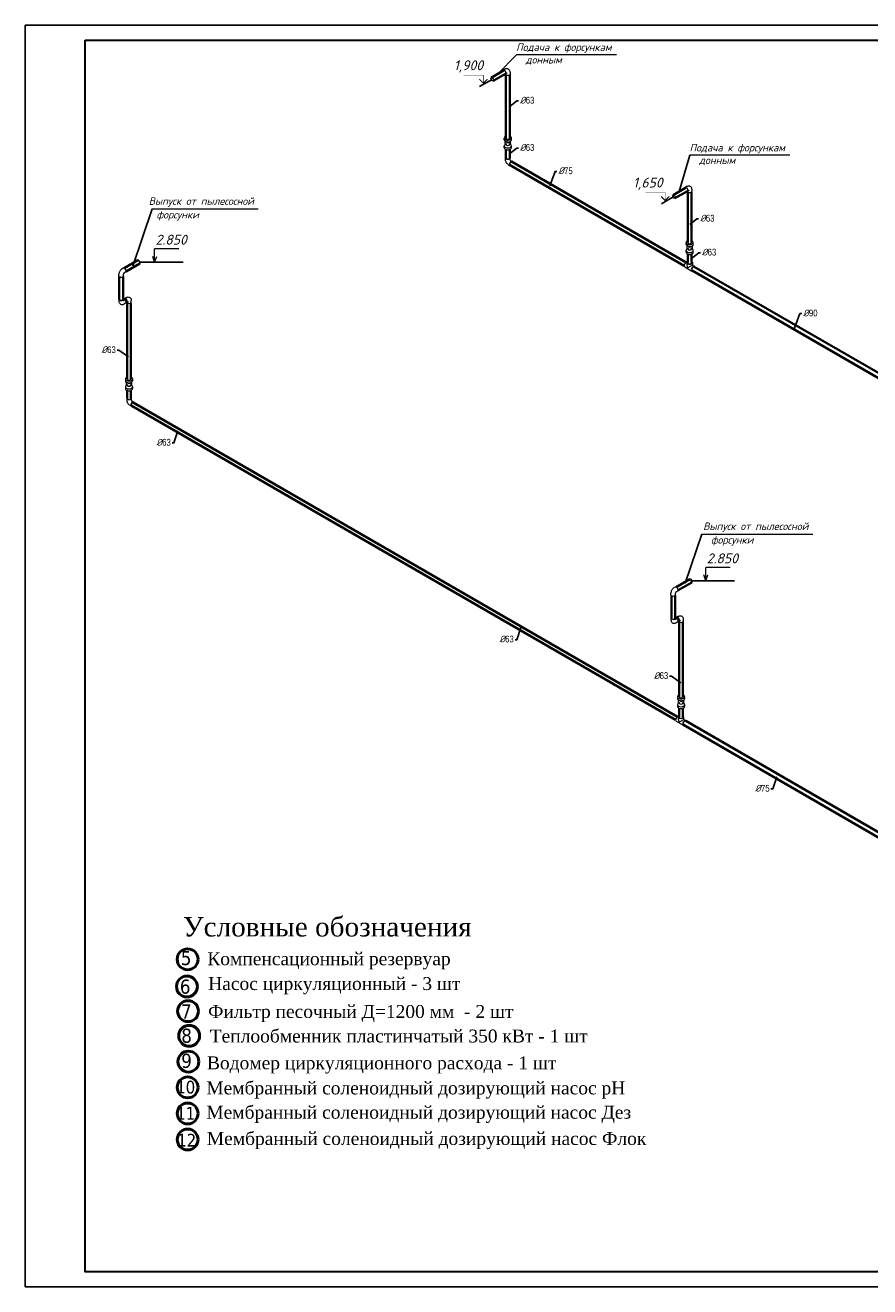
# Model space of a CAD drawing. Extents: x 4114239 to 5838486, y 780458 to 1383318.
# Tile 49 of 231: x 4308624 to 4336749, y 1039376 to 1081376. Entities that reach past the tile are written whole.
import ezdxf
from ezdxf.enums import TextEntityAlignment as Align

# ---------------------------------------------------------------- set-up
doc = ezdxf.new("R2010")
doc.units = 0
doc.header["$MEASUREMENT"] = 0
for name, color, linetype, lineweight in [('1', 7, 'Continuous', 50), ('1-A', 1, 'Continuous', 40), ('Farmat', 7, 'Continuous', 30), ('Линия', 7, 'Continuous', 35), ('Основные', 160, 'Continuous', 40), ('разм', 7, 'Continuous', 18)]:
    doc.layers.add(name, color=color, linetype=linetype, lineweight=lineweight)
doc.layers.add('Отметки', color=7, linetype='Continuous', lineweight=0, true_color=0x221726)
doc.styles.add('GOST_P', font='isocpeui.ttf')
doc.styles.add('ГОСТ 250', font='isocpeui.ttf', dxfattribs={"height": 300})
doc.styles.add('таня', font='times.ttf', dxfattribs={"height": 280})

msp = doc.modelspace()

# ---------------------------------------------------------------- linework, layer by layer
for p, q in [((4324346.4089, 1079747.7896), (4324979.5426, 1080389.6221)), ((4330403.5911, 1075842.4256, 0), (4330754.9275, 1077045.0801, 0)), ((4312426.9754, 1073484.8202), (4313886.2263, 1073484.8202)), ((4330782.3134, 1062875.9256), (4332241.5644, 1062875.9256))]:
    msp.add_line(p, q)
at = {"linetype": 'Continuous', "lineweight": 40, "extrusion": (-5.55112e-17, 0.816497, 0.57735)}
for p, q in [((4324553.2867, 1079867.2306), (4324139.5312, 1079628.3487)), ((4324616.2867, 1079758.1114), (4324202.5312, 1079519.2295)), ((4324630.964, 1077621.0491), (4324630.964, 1079725.0949)), ((4324756.964, 1077621.0491), (4324756.964, 1079725.0949)), ((4324630.964, 1076961.0837), (4324630.964, 1077238.7504, 0)), ((4324756.964, 1076961.0837), (4324756.964, 1077238.7504, 0)), ((4324750.3868, 1076729.6947, 0), (4330570.13, 1073369.6644)), ((4324813.3868, 1076838.8139), (4330633.13, 1073478.7836, 0)), ((4330610.4688, 1075961.8665), (4330196.7133, 1075722.9847, 0)), ((4330673.4688, 1075852.7473), (4330259.7133, 1075613.8655, 0)), ((4330688.1461, 1074138.4737), (4330688.1461, 1075819.7309, 0)), ((4330814.1461, 1074138.4737), (4330814.1461, 1075819.7309)), ((4311918.5389, 1073286.4699), (4312374.6362, 1073549.7978)), ((4330688.1461, 1073473.4393, 0), (4330688.1461, 1073756.175, 0)), ((4330814.1461, 1073473.4393, 0), (4330814.1461, 1073756.175)), ((4311981.5389, 1073177.3507), (4312437.6362, 1073440.6786, 0)), ((4330831.0259, 1073205.1797, 0), (4339376.4467, 1068271.4787, 0)), ((4330906.0259, 1073335.0835), (4339451.4467, 1068401.3825)), ((4311756.6072, 1072254.0175), (4311756.6072, 1073005.996)), ((4311882.6072, 1072254.0175), (4311882.6072, 1073005.996)), ((4312016.3399, 1072127.2976), (4312016.3399, 1069600.2445)), ((4312142.3399, 1072127.2976), (4312142.3399, 1069600.2445)), ((4312016.3399, 1069217.9458), (4312016.3399, 1068955.0247, 0)), ((4312142.3399, 1069217.9458, 0), (4312142.3399, 1068955.0247, 0)), ((4312157.0172, 1068711.3645), (4330283.1, 1058246.2657)), ((4312220.0172, 1068820.4837), (4330346.1, 1058355.3849)), ((4330303.3152, 1062672.0143, 0), (4330759.4125, 1062935.3422)), ((4330366.3152, 1062562.8951), (4330822.4125, 1062826.223)), ((4330141.3835, 1061639.562, 0), (4330141.3835, 1062391.5404)), ((4330267.3835, 1061639.562, 0), (4330267.3835, 1062391.5404)), ((4330323.4389, 1061654.9777), (4330303.3152, 1061643.3593, 0)), ((4330386.4389, 1061545.8585), (4330366.3152, 1061534.2401)), ((4330401.1162, 1061512.8421), (4330401.1162, 1059018.5182)), ((4330527.1162, 1061512.8421, 0), (4330527.1162, 1059018.5182)), ((4330401.1162, 1058636.2194), (4330401.1162, 1058350.0405)), ((4330527.1162, 1058636.2194), (4330527.1162, 1058350.0405)), ((4337570.143, 1054025.2331), (4330543.9959, 1058081.781)), ((4337644.1757, 1054155.6953), (4330618.9959, 1058211.6848))]:
    msp.add_line(p, q, dxfattribs=at)
at = {"color": 0, "linetype": 'Continuous', "lineweight": 0, "extrusion": (-5.55112e-17, 0.816497, 0.57735)}
for p, q in [((4324600.5268, 1079909.5158), (4324546.7867, 1079878.4889)), ((4324676.5268, 1079777.8799, 0), (4324622.7867, 1079746.853, 0)), ((4324769.964, 1079811.6912), (4324769.964, 1079749.6374, 0)), ((4324573.964, 1077558.9954), (4324573.964, 1077621.0491)), ((4324573.964, 1077297.7165), (4324573.964, 1077359.7702, 0)), ((4324650.8532, 1077485.0957), (4324607.7425, 1077510.8087)), ((4324620.4788, 1077415.5533, 0), (4324607.7425, 1077407.9569)), ((4324737.0747, 1077485.0957, 0), (4324780.1854, 1077510.8087)), ((4324767.4491, 1077415.5533, 0), (4324780.1854, 1077407.9569)), ((4324813.964, 1077558.9954), (4324813.964, 1077621.0491)), ((4324813.964, 1077297.7165), (4324813.964, 1077359.7702, 0)), ((4324617.964, 1076899.0299), (4324617.964, 1076961.0837)), ((4324769.964, 1076899.0299), (4324769.964, 1076961.0837, 0)), ((4324711.4011, 1076737.192), (4324765.1412, 1076706.1651)), ((4324787.4011, 1076868.8279, 0), (4324841.1412, 1076837.801, 0)), ((4330657.709, 1076004.1517, 0), (4330603.9688, 1075973.1248)), ((4330733.709, 1075872.5158, 0), (4330679.9688, 1075841.489)), ((4330827.1461, 1075906.3271, 0), (4330827.1461, 1075844.2734)), ((4330631.1461, 1074076.42), (4330631.1461, 1074138.4737)), ((4330708.0354, 1074002.5203, 0), (4330664.9247, 1074028.2333, 0)), ((4330794.2568, 1074002.5203), (4330837.3675, 1074028.2333)), ((4330871.1461, 1074076.42), (4330871.1461, 1074138.4737)), ((4330631.1461, 1073815.141), (4330631.1461, 1073877.1948)), ((4330677.6609, 1073932.9779, 0), (4330664.9247, 1073925.3815, 0)), ((4330824.6313, 1073932.9779, 0), (4330837.3675, 1073925.3815)), ((4330871.1461, 1073815.141), (4330871.1461, 1073877.1948)), ((4311890.7845, 1073285.457, 0), (4311837.0443, 1073254.4301, 0)), ((4311966.7845, 1073153.8211), (4311913.0553, 1073122.8005)), ((4330588.7664, 1073327.7278, 0), (4330823.5259, 1073192.1893, 0)), ((4330661.1461, 1073473.4393, 0), (4330661.1461, 1073389.8624, 0)), ((4330841.1461, 1073389.8624, 0), (4330687.5065, 1073301.1585, 0)), ((4330841.1461, 1073473.4393, 0), (4330841.1461, 1073389.8624, 0)), ((4330841.1461, 1073389.8624, 0), (4330913.5259, 1073348.0739, 0)), ((4311743.6072, 1073030.5384), (4311743.6072, 1073092.5922)), ((4311895.6072, 1073030.5384), (4311895.6072, 1073092.5796)), ((4311938.6626, 1072269.4333), (4311918.5389, 1072257.8148)), ((4311932.1626, 1072280.6916), (4311985.9027, 1072311.7185)), ((4311743.6072, 1072254.0175, 0), (4311743.6072, 1072191.9638, 0)), ((4311895.6072, 1072254.0175), (4311895.6072, 1072191.9638, 0)), ((4311966.7845, 1072125.1661), (4311913.0443, 1072094.1392)), ((4312001.6626, 1072160.3141), (4311981.5389, 1072148.6956)), ((4312008.1626, 1072149.0557, 0), (4312061.9027, 1072180.0826)), ((4312155.3399, 1072151.8401), (4312155.3399, 1072213.8939)), ((4311959.3399, 1069600.2445), (4311959.3399, 1069538.1908, 0)), ((4311959.3399, 1069338.9656), (4311959.3399, 1069276.9119)), ((4312036.2292, 1069464.2912), (4311993.1185, 1069490.0041)), ((4312005.8547, 1069394.7487), (4311993.1185, 1069387.1523, 0)), ((4312122.4506, 1069464.2912), (4312165.5613, 1069490.0041, 0)), ((4312152.8251, 1069394.7487, 0), (4312165.5613, 1069387.1523)), ((4312199.3399, 1069600.2445), (4312199.3399, 1069538.1908)), ((4312199.3399, 1069338.9656), (4312199.3399, 1069276.9119)), ((4312003.3399, 1068955.0247), (4312003.3399, 1068892.971)), ((4312155.3399, 1068955.0247), (4312155.3399, 1068892.971)), ((4312150.5172, 1068700.1062), (4312096.7771, 1068731.1331)), ((4312226.5172, 1068831.7421), (4312172.7771, 1068862.7689, 0)), ((4330275.5608, 1062671.0014), (4330221.8207, 1062639.9745)), ((4330128.3835, 1062416.0829, 0), (4330128.3835, 1062478.1366)), ((4330280.3835, 1062416.0829), (4330280.3835, 1062478.124)), ((4330351.5608, 1062539.3656), (4330297.8316, 1062508.345, 0)), ((4330128.3835, 1061639.562, 0), (4330128.3835, 1061577.5082, 0)), ((4330280.3835, 1061639.562, 0), (4330280.3835, 1061577.5082)), ((4330351.5608, 1061510.7105), (4330297.8207, 1061479.6836)), ((4330316.9389, 1061666.236), (4330370.679, 1061697.2629, 0)), ((4330392.9389, 1061534.6002), (4330446.679, 1061565.627, 0)), ((4330540.1162, 1061537.3846, 0), (4330540.1162, 1061599.4383)), ((4330344.1162, 1059018.5182), (4330344.1162, 1058956.4644)), ((4330421.0055, 1058882.5648, 0), (4330377.8948, 1058908.2778)), ((4330507.2269, 1058882.5648), (4330550.3376, 1058908.2778, 0)), ((4330584.1162, 1059018.5182), (4330584.1162, 1058956.4644)), ((4330344.1162, 1058757.2393), (4330344.1162, 1058695.1855)), ((4330390.631, 1058813.0223), (4330377.8948, 1058805.426)), ((4330537.6014, 1058813.0223), (4330550.3376, 1058805.426)), ((4330584.1162, 1058757.2393), (4330584.1162, 1058695.1855, 0)), ((4330301.7365, 1058204.329), (4330536.4959, 1058068.7906)), ((4330374.1162, 1058266.4636, 0), (4330374.1162, 1058350.0405)), ((4330400.4766, 1058177.7598), (4330554.1162, 1058266.4636)), ((4330554.1162, 1058266.4636, 0), (4330554.1162, 1058350.0405)), ((4330554.1162, 1058266.4636, 0), (4330626.4959, 1058224.6752))]:
    msp.add_line(p, q, dxfattribs=at)
at = {"extrusion": (-5.55112e-17, 0.816497, 0.57735)}
for p, q in [((4324171.0312, 1079573.7891, 0), (4323757.2768, 1079334.9079)), ((4330228.2133, 1075668.4251, 0), (4329814.459, 1075429.5439))]:
    msp.add_line(p, q, dxfattribs=at)
at = {"ltscale": 5}
for p, q in [((4312210.2412, 1073355.7889), (4312855.4066, 1075262.5131)), ((4330603.2423, 1062800.0308), (4331157.0772, 1064436.8366))]:
    msp.add_line(p, q, dxfattribs=at)
at = {"color": 5, "ltscale": 100, "elevation": 0}
for points in [[(4323223.9498, 1079712.8073, 15, 15, 0), (4323880.4558, 1079712.8073, 15, 15, 0), (4323880.4558, 1079446.1275, 37.5, 37.5, 0), (4323745.7533, 1079580.8301, 37.5, 37.5, 0)], [(4329281.132, 1075807.4433, 15, 15, 0), (4329937.638, 1075807.4433, 15, 15, 0), (4329937.638, 1075540.7635, 37.5, 37.5, 0), (4329802.9354, 1075675.466, 37.5, 37.5, 0)]]:
    msp.add_lwpolyline(points, format="xyseb", dxfattribs=at)
at = {"color": 5, "ltscale": 100, "const_width": 37.5, "elevation": 0}
for points in [[(4323745.7533, 1079580.8301), (4323880.4558, 1079446.1275), (4324015.1584, 1079580.8301)], [(4329802.9354, 1075675.466), (4329937.638, 1075540.7635), (4330072.3406, 1075675.466)]]:
    msp.add_lwpolyline(points, dxfattribs=at)
at = {"color": 7, "lineweight": 25, "ltscale": 1000, "elevation": 0}
for points in [[(4325051.7823, 1078858.4268), (4324994.1218, 1078858.4268), (4324756.964, 1078673.072)], [(4325051.7823, 1077285.2718), (4324994.1218, 1077285.2718), (4324756.964, 1077099.917)], [(4326327.1243, 1076509.3996), (4326269.4638, 1076509.3996), (4326093.1597, 1076026.565)], [(4331049.5046, 1074930.335), (4330991.8441, 1074930.335), (4330754.6862, 1074744.9803)], [(4331108.9645, 1073800.1619), (4331051.304, 1073800.1619), (4330814.1461, 1073614.8071)], [(4334481.2007, 1071773.5388), (4334423.5402, 1071773.5388), (4334247.2362, 1071290.7042)]]:
    msp.add_lwpolyline(points, dxfattribs=at)
at = {"color": 7, "lineweight": 25, "ltscale": 1000}
for points in [[(4311686.1004, 1070552.0583), (4311743.7609, 1070552.0583), (4312058.1428, 1070332.8645)], [(4313518.8782, 1067469.691), (4313576.5387, 1067469.691), (4313710.2726, 1067872.6841)], [(4324940.0369, 1060919.1988), (4324997.6973, 1060919.1988), (4325131.4312, 1061322.1919)], [(4330084.3576, 1059701.075), (4330142.0181, 1059701.075), (4330456.4, 1059481.8812)], [(4333458.4629, 1055952.0348), (4333516.1233, 1055952.0348), (4333649.8573, 1056355.0279)]]:
    msp.add_lwpolyline(points, dxfattribs=at)
at = {"color": 0, "linetype": 'Continuous', "lineweight": 0}
for centre, major_axis, start_param, end_param in [((4324584.7867, 1079812.671, 0), (-38, 65.8179), 2.5480194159, 6.8767585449), ((4324584.7867, 1079812.671), (31.5, -54.5596), 0, 3.1415926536), ((4324693.964, 1079749.6374, 0), (76, 0), 3.2508389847, 5.4977871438), ((4324693.964, 1079749.6374, 0), (76, 0), 5.4977871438, 6.2831853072), ((4324693.964, 1077359.7702, 0), (-120, 0), 5.5140490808, 7.0685834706), ((4324693.964, 1077621.0491), (-120, 0), 5.2651040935, 7.0685834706), ((4324693.964, 1077558.9954), (-120, 0), 0, 0.7853981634), ((4324693.964, 1077621.0491), (-120, 0), 0.7853981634, 4.1596738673), ((4324693.964, 1077558.9954), (-120, 0), 0.7853981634, 3.1415926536), ((4324693.964, 1077359.7702, 0), (-120, 0), 0.7853981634, 3.91072888), ((4324693.964, 1077409.5765), (-60, 0), 5.5140490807, 7.0685834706), ((4324693.964, 1077621.0491), (-63, 0), 0, 0.7853981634), ((4324693.964, 1077621.0491), (-63, 0), 0.7853981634, 3.1415926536), ((4324693.964, 1077509.1891, 0), (-60, 0), 0.7691362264, 0.7853981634), ((4324693.964, 1077509.1891, 0), (-60, 0), 0.7853981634, 2.3724564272), ((4324693.964, 1077409.5765), (-60, 0), 0.8022552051, 3.91072888), ((4324693.964, 1077297.7165), (-120, 0), 0, 0.7853981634), ((4324693.964, 1077297.7165), (-120, 0), 0.7853981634, 3.1415926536), ((4324693.964, 1076961.0837), (76, 0), 2.548019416, 6.8767585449), ((4324693.964, 1076961.0837), (-63, 0), 0, 0.7853981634), ((4324693.964, 1076961.0837), (-63, 0), 0.7853981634, 3.1415926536), ((4324803.1412, 1076771.9831, 0), (38, 65.8179), 5.6896120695, 8.6393797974), ((4324803.1412, 1076771.9831, 0), (38, 65.8179), 2.3561944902, 3.7351658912), ((4324803.1412, 1076771.9831, 0), (-31.5, -54.5596), 3.1415926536, 5.4977871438), ((4324803.1412, 1076771.9831, 0), (-31.5, -54.5596), 5.4977871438, 6.2831853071), ((4330641.9688, 1075907.3069), (-38, 65.8179), 2.5480194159, 6.8767585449), ((4330641.9688, 1075907.3069), (-31.5, 54.5596), 3.1415926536, 6.2831853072), ((4330751.1461, 1075844.2734), (76, 0), 3.2508389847, 5.4977871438), ((4330751.1461, 1075844.2734), (76, 0), 5.4977871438, 6.2831853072), ((4330751.1461, 1074138.4737), (-120, 0), 5.2651040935, 7.0685834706), ((4330751.1461, 1074076.42), (-120, 0), 0, 0.7853981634), ((4330751.1461, 1074138.4737), (-120, 0), 0.7853981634, 4.1596738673), ((4330751.1461, 1074076.42), (-120, 0), 0.7853981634, 3.1415926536), ((4330751.1461, 1073927.0011), (-60, 0), 5.5140490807, 7.0685834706), ((4330751.1461, 1074138.4737), (-63, 0), 0, 0.7853981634), ((4330751.1461, 1074138.4737), (-63, 0), 0.7853981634, 3.1415926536), ((4330751.1461, 1074026.6137, 0), (-60, 0), 0.7691362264, 0.7853981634), ((4330751.1461, 1074026.6137, 0), (-60, 0), 0.7853981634, 2.3724564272), ((4330751.1461, 1073927.0011), (-60, 0), 0.8022552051, 3.91072888), ((4312406.1362, 1073495.2382), (31.5, -54.5596), 0.7853981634, 3.1415926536), ((4330751.1461, 1073877.1948), (-120, 0), 5.5140490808, 7.0685834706), ((4330751.1461, 1073815.141), (-120, 0), 0, 0.7853981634), ((4330751.1461, 1073877.1948), (-120, 0), 0.7853981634, 3.91072888), ((4330751.1461, 1073815.141), (-120, 0), 0.7853981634, 3.1415926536), ((4311928.7845, 1073219.639), (38, -65.8179), 0.7853981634, 3.1415926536), ((4311928.7845, 1073219.639), (38, -65.8179), 0, 0.7853981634), ((4312406.1362, 1073495.2382), (31.5, -54.5596), 0, 0.7853981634), ((4330633.7664, 1073405.6701, 0), (-45, -77.9423), 3.4206827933, 6.2831853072), ((4330751.1461, 1073473.4393), (-90, 0), 5.487786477, 8.6393797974), ((4330751.1461, 1073337.9008), (63.6396, -110.227), 3.926990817, 4.7123889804), ((4330751.1461, 1073473.4393), (75, 0), 2.5680795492, 6.8566984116), ((4330868.5259, 1073270.1316, 0), (-45, -77.9423), 2.5559071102, 6.8688708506), ((4330751.1461, 1073473.4393), (-90, 0), 2.3561944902, 3.9369914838), ((4330868.5259, 1073270.1316, 0), (-37.5, -64.9519), 3.1415926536, 5.4977871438), ((4330868.5259, 1073270.1316, 0), (-37.5, -64.9519), 5.4977871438, 6.2831853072), ((4311819.6072, 1073030.5384), (76, 0), 3.1415926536, 6.2831853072), ((4311819.6072, 1072254.0175), (-76, 0), 5.6896120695, 7.0685834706), ((4311819.6072, 1072254.0175), (-76, 0), 0.7853981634, 3.7351658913), ((4311928.7845, 1072190.984, 0), (38, -65.8179), 0.7853981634, 3.0323463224), ((4311970.1626, 1072214.8737), (38, -65.8179), 5.7074531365, 10.0005101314), ((4311970.1626, 1072214.8737, 0), (-31.5, 54.5596), 3.1415926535, 6.2831853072), ((4311819.6072, 1072254.0175), (-63, 0), 0, 0.7853981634), ((4311819.6072, 1072254.0175), (-63, 0), 0.7853981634, 3.1415926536), ((4311928.7845, 1072190.984, 0), (38, -65.8179), 0, 0.7853981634), ((4312079.3399, 1072151.8401), (76, 0), 3.2508389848, 6.2831853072), ((4312079.3399, 1069338.9656), (120, 0), 2.3724564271, 5.4977871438), ((4312079.3399, 1069600.2445, 0), (120, 0), 2.1235114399, 5.4977871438), ((4312079.3399, 1069538.1908, 0), (120, 0), 3.1415926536, 5.4977871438), ((4312079.3399, 1069388.7719), (60, 0), 2.3724564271, 5.4809300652), ((4312079.3399, 1069600.2445, 0), (63, 0), 3.1415926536, 6.2831853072), ((4312079.3399, 1069488.3845), (60, 0), 3.91072888, 5.4977871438), ((4312079.3399, 1069488.3845), (60, 0), 5.4977871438, 5.5140490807), ((4312079.3399, 1069388.7719), (60, 0), 5.4977871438, 7.0523215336), ((4312079.3399, 1069600.2445, 0), (120, 0), 5.4977871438, 7.3012665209), ((4312079.3399, 1069538.1908, 0), (120, 0), 5.4977871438, 6.2831853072), ((4312079.3399, 1069338.9656), (120, 0), 5.4977871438, 7.0523215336), ((4312079.3399, 1069276.9119), (120, 0), 3.1415926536, 5.4977871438), ((4312079.3399, 1068955.0247), (-76, 0), 5.6896120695, 7.0685834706), ((4312079.3399, 1068955.0247), (63, 0), 3.1415926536, 6.2831853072), ((4312079.3399, 1068955.0247), (-76, 0), 0.7853981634, 3.7351658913), ((4312079.3399, 1069276.9119), (120, 0), 5.4977871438, 6.2831853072), ((4312188.5172, 1068765.9241), (-38, -65.8179), 2.548019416, 5.4977871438), ((4312188.5172, 1068765.9241), (-38, -65.8179), 5.4977871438, 6.8767585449), ((4312188.5172, 1068765.9241, 0), (-31.5, -54.5596), 3.1415926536, 5.4977871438), ((4312188.5172, 1068765.9241, 0), (-31.5, -54.5596), 5.4977871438, 6.2831853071), ((4330313.5608, 1062605.1835), (38, -65.8179), 0.7853981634, 3.1415926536), ((4330790.9125, 1062880.7826), (31.5, -54.5596), 0.7853981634, 3.1415926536), ((4330790.9125, 1062880.7826), (31.5, -54.5596), 0, 0.7853981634), ((4330204.3835, 1062416.0829), (76, 0), 3.1415926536, 6.2831853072), ((4330313.5608, 1062605.1835), (38, -65.8179), 0, 0.7853981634), ((4330204.3835, 1061639.562, 0), (-76, 0), 5.6896120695, 7.0685834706), ((4330204.3835, 1061639.562, 0), (-63, 0), 0, 0.7853981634), ((4330204.3835, 1061639.562, 0), (-76, 0), 0.7853981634, 3.7351658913), ((4330204.3835, 1061639.562, 0), (-63, 0), 0.7853981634, 3.1415926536), ((4330313.5608, 1061576.5284), (38, -65.8179), 0.7853981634, 3.0323463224), ((4330354.9389, 1061600.4181, 0), (38, -65.8179), 5.7074531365, 10.0005101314), ((4330354.9389, 1061600.4181, 0), (-31.5, 54.5596), 3.1415926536, 6.2831853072), ((4330313.5608, 1061576.5284), (38, -65.8179), 0, 0.7853981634), ((4330464.1162, 1061537.3846, 0), (76, 0), 3.2508389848, 6.2831853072), ((4330464.1162, 1059018.5182), (120, 0), 2.1235114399, 5.4977871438), ((4330464.1162, 1058956.4644), (120, 0), 3.1415926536, 5.4977871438), ((4330464.1162, 1058807.0456), (60, 0), 2.3724564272, 5.4809300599), ((4330464.1162, 1059018.5182), (63, 0), 3.1415926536, 6.2831853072), ((4330464.1162, 1058906.6581), (60, 0), 3.91072888, 5.4977871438), ((4330464.1162, 1058906.6581), (60, 0), 5.4977871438, 5.5140490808), ((4330464.1162, 1058807.0456), (60, 0), 5.4977871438, 7.0523215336), ((4330464.1162, 1059018.5182), (120, 0), 5.4977871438, 7.3012665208), ((4330464.1162, 1058956.4644), (120, 0), 5.4977871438, 6.2831853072), ((4330464.1162, 1058757.2393, 0), (120, 0), 2.3724564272, 5.4977871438), ((4330464.1162, 1058695.1855), (120, 0), 3.1415926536, 5.4977871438), ((4330464.1162, 1058757.2393, 0), (120, 0), 5.4977871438, 7.0523215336), ((4330464.1162, 1058695.1855), (120, 0), 5.4977871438, 6.2831853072), ((4330346.7365, 1058282.2713, 0), (-45, -77.9423), 3.4206827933, 6.2831853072), ((4330464.1162, 1058350.0405), (-90, 0), 5.4977871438, 10.2201767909), ((4330464.1162, 1058214.5021), (63.6396, -110.227), 3.926990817, 4.7123889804), ((4330464.1162, 1058350.0405), (-75, 0), 5.7096722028, 9.9982910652), ((4330464.1162, 1058350.0405), (-90, 0), 5.487786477, 5.4977871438), ((4330581.4959, 1058146.7329), (-45, -77.9423), 2.5559071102, 6.8688708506), ((4330581.4959, 1058146.7329), (37.5, 64.9519), 0, 3.1415926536)]:
    msp.add_ellipse(centre, major_axis=major_axis, ratio=0.5773502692, start_param=start_param, end_param=end_param, dxfattribs=at)
for centre in [(4324171.0312, 1079573.7891, 0), (4330228.2133, 1075668.4251, 0)]:
    msp.add_ellipse(centre, major_axis=(-31.5, 54.5596), ratio=0.5773502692, dxfattribs=at)
for points, knots in [([(4324769.964, 1079811.6912, 0), (4324769.964, 1079825.2871, 0), (4324768.1961, 1079839.5175), (4324758.926, 1079867.1094), (4324751.9076, 1079880.484), (4324733.5334, 1079901.2896), (4324723.662, 1079909.2383), (4324702.4554, 1079920.5367), (4324691.3619, 1079924.1347, 0), (4324668.6238, 1079927.8022), (4324657.0715, 1079927.5792, 0), (4324633.2012, 1079923.985), (4324621.3214, 1079919.9355), (4324607.1316, 1079913.167), (4324603.7757, 1079911.3915), (4324600.5268, 1079909.5158)], [6.2831853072, 6.2831853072, 6.2831853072, 6.2831853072, 6.5973445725, 6.5973445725, 6.8772039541, 6.8772039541, 7.088261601, 7.088261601, 7.2848932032, 7.2848932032, 7.4999518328, 7.4999518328, 7.767295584, 7.767295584, 7.853981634, 7.853981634, 7.853981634, 7.853981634]), ([(4324652.2587, 1077384.6722), (4324645.4526, 1077388.4714), (4324637.9577, 1077393.7517), (4324624.3908, 1077408.7472), (4324618.3124, 1077417.6663), (4324610.7883, 1077437.332), (4324608.6979, 1077447.1246), (4324608.1866, 1077466.2154), (4324609.4698, 1077475.3993, 0), (4324614.0778, 1077490.9558, 0), (4324617.0909, 1077497.5324), (4324620.4788, 1077503.2123, 0)], [3.1247356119, 3.1247356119, 3.1247356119, 3.1247356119, 3.4456280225, 3.4456280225, 3.7095860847, 3.7095860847, 3.9115292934, 3.9115292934, 4.0963697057, 4.0963697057, 4.2586351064, 4.2586351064, 4.2586351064, 4.2586351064]), ([(4324767.4491, 1077503.2123), (4324769.835, 1077499.2123), (4324772.0347, 1077494.777), (4324777.1408, 1077481.4291, 0), (4324779.2306, 1077471.6365), (4324779.741, 1077452.546), (4324778.4573, 1077443.3622), (4324773.4106, 1077426.3277, 0), (4324769.5786, 1077418.607, 0), (4324760.304, 1077404.5798, 0), (4324754.7436, 1077398.7514), (4324744.647, 1077390.1648, 0), (4324740.0351, 1077387.1093, 0), (4324735.6692, 1077384.6722, 0)], [6.7369391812, 6.7369391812, 6.7369391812, 6.7369391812, 6.8512124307, 6.8512124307, 7.0531503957, 7.0531503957, 7.2379904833, 7.2379904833, 7.4332458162, 7.4332458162, 7.6649942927, 7.6649942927, 7.8708386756, 7.8708386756, 7.8708386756, 7.8708386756]), ([(4324711.4011, 1076737.192, 0), (4324699.6267, 1076743.99), (4324689.2302, 1076752.0701, 0), (4324670.4735, 1076769.9365, 0), (4324662.1228, 1076779.7451), (4324647.341, 1076800.6804), (4324640.9164, 1076811.8081), (4324630.1768, 1076835.0771), (4324625.8577, 1076847.2133, 0), (4324619.7633, 1076872.3903, 0), (4324617.964, 1076885.434), (4324617.964, 1076899.0299)], [4.7123889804, 4.7123889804, 4.7123889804, 4.7123889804, 5.0265482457, 5.0265482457, 5.3407075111, 5.3407075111, 5.6548667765, 5.6548667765, 5.9690260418, 5.9690260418, 6.2831853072, 6.2831853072, 6.2831853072, 6.2831853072]), ([(4324787.412, 1076868.8216), (4324787.3809, 1076868.8406, 0), (4324787.15, 1076868.9856), (4324786.3463, 1076869.5909, 0), (4324785.7226, 1076870.1003, 0), (4324784.2438, 1076871.4726, 0), (4324783.3851, 1076872.3408, 0), (4324781.5339, 1076874.4186), (4324780.537, 1076875.6425), (4324778.5201, 1076878.3811), (4324777.5013, 1076879.9068, 0), (4324775.5754, 1076883.1116), (4324774.6717, 1076884.7936, 0), (4324773.0947, 1076888.0942), (4324772.419, 1076889.7134, 0), (4324771.3457, 1076892.666), (4324770.9377, 1076894.0086), (4324770.3644, 1076896.2566), (4324770.1879, 1076897.1808), (4324769.9915, 1076898.5075, 0), (4324769.968, 1076898.9232), (4324769.9642, 1076899.0322, 0), (4324769.964, 1076899.0387), (4324769.964, 1076899.0425, 0)], [4.7405398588, 4.7405398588, 4.7405398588, 4.7405398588, 4.8634581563, 4.8634581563, 5.0072527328, 5.0072527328, 5.1534500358, 5.1534500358, 5.3067273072, 5.3067273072, 5.4674728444, 5.4674728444, 5.6321354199, 5.6321354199, 5.7948616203, 5.7948616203, 5.9506420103, 5.9506420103, 6.0984126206, 6.0984126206, 6.2421135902, 6.2421135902, 6.2550345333, 6.2550345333, 6.2550345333, 6.2550345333]), ([(4330827.1461, 1075906.3271, 0), (4330827.1461, 1075919.923, 0), (4330825.3782, 1075934.1535), (4330816.1082, 1075961.7454, 0), (4330809.0898, 1075975.12), (4330790.7156, 1075995.9255), (4330780.8442, 1076003.8742, 0), (4330759.6376, 1076015.1726), (4330748.5441, 1076018.7707, 0), (4330725.806, 1076022.4382), (4330714.2537, 1076022.2151), (4330690.3834, 1076018.621, 0), (4330678.5036, 1076014.5715, 0), (4330664.3138, 1076007.8029, 0), (4330660.9579, 1076006.0275, 0), (4330657.709, 1076004.1517, 0)], [6.2831853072, 6.2831853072, 6.2831853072, 6.2831853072, 6.5973445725, 6.5973445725, 6.8772039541, 6.8772039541, 7.088261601, 7.088261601, 7.2848932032, 7.2848932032, 7.4999518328, 7.4999518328, 7.767295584, 7.767295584, 7.853981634, 7.853981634, 7.853981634, 7.853981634]), ([(4330709.4409, 1073902.0968), (4330702.6348, 1073905.896), (4330695.1399, 1073911.1763, 0), (4330681.573, 1073926.1718, 0), (4330675.4946, 1073935.0909, 0), (4330667.9704, 1073954.7566, 0), (4330665.8801, 1073964.5492), (4330665.3688, 1073983.64, 0), (4330666.652, 1073992.8239, 0), (4330671.26, 1074008.3804), (4330674.2731, 1074014.957, 0), (4330677.6609, 1074020.6369)], [3.1247356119, 3.1247356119, 3.1247356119, 3.1247356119, 3.4456280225, 3.4456280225, 3.7095860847, 3.7095860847, 3.9115292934, 3.9115292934, 4.0963697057, 4.0963697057, 4.2586351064, 4.2586351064, 4.2586351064, 4.2586351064]), ([(4330824.6313, 1074020.6369, 0), (4330827.0171, 1074016.6369, 0), (4330829.2169, 1074012.2016, 0), (4330834.323, 1073998.8537, 0), (4330836.4128, 1073989.0611), (4330836.9231, 1073969.9705), (4330835.6395, 1073960.7868, 0), (4330830.5928, 1073943.7523), (4330826.7607, 1073936.0316), (4330817.4861, 1073922.0043), (4330811.9258, 1073916.176, 0), (4330801.8292, 1073907.5894, 0), (4330797.2173, 1073904.5339), (4330792.8514, 1073902.0968)], [6.7369391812, 6.7369391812, 6.7369391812, 6.7369391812, 6.8512124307, 6.8512124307, 7.0531503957, 7.0531503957, 7.2379904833, 7.2379904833, 7.4332458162, 7.4332458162, 7.6649942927, 7.6649942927, 7.8708386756, 7.8708386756, 7.8708386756, 7.8708386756]), ([(4311837.0443, 1073254.4301, 0), (4311825.27, 1073247.6322, 0), (4311814.8734, 1073239.552), (4311796.1167, 1073221.6856), (4311787.766, 1073211.877, 0), (4311772.9842, 1073190.9417, 0), (4311766.5597, 1073179.814), (4311755.8201, 1073156.545, 0), (4311751.501, 1073144.4088), (4311745.4065, 1073119.2318, 0), (4311743.6072, 1073106.1881), (4311743.6072, 1073092.5922)], [1.5707963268, 1.5707963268, 1.5707963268, 1.5707963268, 1.8849555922, 1.8849555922, 2.1991148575, 2.1991148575, 2.5132741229, 2.5132741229, 2.8274333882, 2.8274333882, 3.1415926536, 3.1415926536, 3.1415926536, 3.1415926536]), ([(4311913.0589, 1073122.8027, 0), (4311913.0589, 1073122.8027), (4311912.8216, 1073122.6579, 0), (4311911.9895, 1073122.0312, 0), (4311911.3658, 1073121.5218, 0), (4311909.8871, 1073120.1495), (4311909.0283, 1073119.2813), (4311907.1772, 1073117.2035), (4311906.1803, 1073115.9796), (4311904.1633, 1073113.241), (4311903.1445, 1073111.7153), (4311901.2186, 1073108.5105, 0), (4311900.3149, 1073106.8285, 0), (4311898.7379, 1073103.5279), (4311898.0622, 1073101.9087), (4311896.9889, 1073098.9561, 0), (4311896.581, 1073097.6135, 0), (4311896.0076, 1073095.3655), (4311895.8311, 1073094.4413, 0), (4311895.6347, 1073093.1146), (4311895.6112, 1073092.6989), (4311895.6072, 1073092.5833), (4311895.6071, 1073092.5754), (4311895.6071, 1073092.5754, 0)], [1.5895074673, 1.5895074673, 1.5895074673, 1.5895074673, 1.7218655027, 1.7218655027, 1.8656600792, 1.8656600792, 2.0118573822, 2.0118573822, 2.1651346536, 2.1651346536, 2.3258801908, 2.3258801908, 2.4905427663, 2.4905427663, 2.6532689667, 2.6532689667, 2.8090493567, 2.8090493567, 2.956819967, 2.956819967, 3.1005209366, 3.1005209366, 3.122881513, 3.122881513, 3.122881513, 3.122881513]), ([(4311985.9027, 1072311.7185), (4311997.6771, 1072318.5164), (4312010.885, 1072324.1006), (4312039.4153, 1072329.8684, 0), (4312054.5073, 1072330.4776), (4312081.7125, 1072324.9679), (4312093.532, 1072320.3934), (4312113.92, 1072307.6771), (4312122.5827, 1072299.8689), (4312137.1279, 1072282.0108), (4312142.7109, 1072271.8947), (4312151.5334, 1072249.4254), (4312153.9664, 1072237.1124, 0), (4312155.1995, 1072221.4394), (4312155.3399, 1072217.6454, 0), (4312155.3399, 1072213.8939)], [4.7123889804, 4.7123889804, 4.7123889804, 4.7123889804, 5.0265482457, 5.0265482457, 5.3064076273, 5.3064076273, 5.5174652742, 5.5174652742, 5.7140968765, 5.7140968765, 5.929155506, 5.929155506, 6.1964992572, 6.1964992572, 6.2831853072, 6.2831853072, 6.2831853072, 6.2831853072]), ([(4311743.6072, 1072191.9638, 0), (4311743.6072, 1072178.3679, 0), (4311745.3751, 1072164.1374), (4311754.6451, 1072136.5455), (4311761.6635, 1072123.1709), (4311780.0377, 1072102.3654), (4311789.9091, 1072094.4167), (4311811.1157, 1072083.1183), (4311822.2092, 1072079.5202), (4311844.9474, 1072075.8527), (4311856.4996, 1072076.0758, 0), (4311880.3699, 1072079.6699, 0), (4311892.2497, 1072083.7194), (4311906.4395, 1072090.488), (4311909.7954, 1072092.2634), (4311913.0443, 1072094.1392, 0)], [3.1415926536, 3.1415926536, 3.1415926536, 3.1415926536, 3.4557519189, 3.4557519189, 3.7356113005, 3.7356113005, 3.9466689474, 3.9466689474, 4.1433005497, 4.1433005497, 4.3583591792, 4.3583591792, 4.6257029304, 4.6257029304, 4.7123889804, 4.7123889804, 4.7123889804, 4.7123889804]), ([(4312037.6347, 1069363.8676), (4312030.8285, 1069367.6668), (4312023.3336, 1069372.9471), (4312009.7668, 1069387.9426, 0), (4312003.6884, 1069396.8618), (4311996.1642, 1069416.5274, 0), (4311994.0738, 1069426.32), (4311993.5625, 1069445.4108), (4311994.8457, 1069454.5947), (4311999.4538, 1069470.1513, 0), (4312002.4669, 1069476.7278), (4312005.8547, 1069482.4077)], [3.124735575, 3.124735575, 3.124735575, 3.124735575, 3.4456280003, 3.4456280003, 3.7095860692, 3.7095860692, 3.9115292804, 3.9115292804, 4.0963696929, 4.0963696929, 4.2586351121, 4.2586351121, 4.2586351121, 4.2586351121]), ([(4312152.8251, 1069482.4077), (4312155.2109, 1069478.4077, 0), (4312157.4106, 1069473.9724), (4312162.5167, 1069460.6245), (4312164.6066, 1069450.832), (4312165.1169, 1069431.7414, 0), (4312163.8332, 1069422.5576, 0), (4312158.7866, 1069405.5231), (4312154.9545, 1069397.8024), (4312145.6799, 1069383.7752, 0), (4312140.1195, 1069377.9469), (4312130.0229, 1069369.3602), (4312125.4111, 1069366.3047), (4312121.0451, 1069363.8676)], [6.7369391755, 6.7369391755, 6.7369391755, 6.7369391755, 6.8512124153, 6.8512124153, 7.0531503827, 7.0531503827, 7.2379904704, 7.2379904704, 7.4332458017, 7.4332458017, 7.6649942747, 7.6649942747, 7.8708387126, 7.8708387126, 7.8708387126, 7.8708387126]), ([(4312003.3399, 1068892.971), (4312003.3399, 1068879.3751), (4312005.1393, 1068866.3313, 0), (4312011.2337, 1068841.1544), (4312015.5528, 1068829.0182), (4312026.2924, 1068805.7491), (4312032.7169, 1068794.6214, 0), (4312047.4987, 1068773.6861), (4312055.8494, 1068763.8776), (4312074.6061, 1068746.0112, 0), (4312085.0027, 1068737.931), (4312096.7771, 1068731.1331)], [0, 0, 0, 0, 0.3141592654, 0.3141592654, 0.6283185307, 0.6283185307, 0.9424777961, 0.9424777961, 1.2566370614, 1.2566370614, 1.5707963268, 1.5707963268, 1.5707963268, 1.5707963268]), ([(4312155.3399, 1068892.9836), (4312155.3408, 1068892.9471, 0), (4312155.3509, 1068892.6746), (4312155.4732, 1068891.676), (4312155.6026, 1068890.8811), (4312156.0517, 1068888.9143), (4312156.3741, 1068887.7366), (4312157.248, 1068885.0945), (4312157.8095, 1068883.6192), (4312159.1727, 1068880.5032), (4312159.9846, 1068878.858, 0), (4312161.7971, 1068875.5877), (4312162.8019, 1068873.9642, 0), (4312164.8718, 1068870.9481), (4312165.9362, 1068869.5533), (4312167.9566, 1068867.1475), (4312168.9153, 1068866.1229, 0), (4312170.5755, 1068864.5024), (4312171.2876, 1068863.8874, 0), (4312172.3384, 1068863.054, 0), (4312172.6867, 1068862.8258), (4312172.7792, 1068862.768, 0), (4312172.7847, 1068862.7646), (4312172.788, 1068862.7626, 0)], [0.0281507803, 0.0281507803, 0.0281507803, 0.0281507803, 0.1510691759, 0.1510691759, 0.2948637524, 0.2948637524, 0.4410610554, 0.4410610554, 0.5943383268, 0.5943383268, 0.755083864, 0.755083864, 0.9197464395, 0.9197464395, 1.0824726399, 1.0824726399, 1.2382530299, 1.2382530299, 1.3860236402, 1.3860236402, 1.5297246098, 1.5297246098, 1.5426455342, 1.5426455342, 1.5426455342, 1.5426455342]), ([(4330221.8207, 1062639.9745), (4330210.0463, 1062633.1766), (4330199.6497, 1062625.0964), (4330180.893, 1062607.23, 0), (4330172.5424, 1062597.4215, 0), (4330157.7605, 1062576.4862), (4330151.336, 1062565.3585), (4330140.5964, 1062542.0894, 0), (4330136.2773, 1062529.9532, 0), (4330130.1829, 1062504.7763), (4330128.3835, 1062491.7325, 0), (4330128.3835, 1062478.1366)], [1.5707963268, 1.5707963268, 1.5707963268, 1.5707963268, 1.8849555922, 1.8849555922, 2.1991148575, 2.1991148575, 2.5132741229, 2.5132741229, 2.8274333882, 2.8274333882, 3.1415926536, 3.1415926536, 3.1415926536, 3.1415926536]), ([(4330297.8352, 1062508.3472), (4330297.8352, 1062508.3472), (4330297.5979, 1062508.2024), (4330296.7658, 1062507.5757, 0), (4330296.1421, 1062507.0662), (4330294.6634, 1062505.6939), (4330293.8046, 1062504.8258, 0), (4330291.9535, 1062502.748), (4330290.9566, 1062501.524), (4330288.9396, 1062498.7855), (4330287.9208, 1062497.2598), (4330285.9949, 1062494.0549), (4330285.0913, 1062492.373), (4330283.5143, 1062489.0724, 0), (4330282.8385, 1062487.4532, 0), (4330281.7652, 1062484.5006), (4330281.3573, 1062483.158, 0), (4330280.7839, 1062480.9099, 0), (4330280.6075, 1062479.9857), (4330280.4111, 1062478.659, 0), (4330280.3876, 1062478.2433), (4330280.3835, 1062478.1277), (4330280.3834, 1062478.1198), (4330280.3834, 1062478.1198)], [1.5895074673, 1.5895074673, 1.5895074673, 1.5895074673, 1.7218655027, 1.7218655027, 1.8656600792, 1.8656600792, 2.0118573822, 2.0118573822, 2.1651346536, 2.1651346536, 2.3258801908, 2.3258801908, 2.4905427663, 2.4905427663, 2.6532689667, 2.6532689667, 2.8090493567, 2.8090493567, 2.956819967, 2.956819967, 3.1005209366, 3.1005209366, 3.122881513, 3.122881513, 3.122881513, 3.122881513]), ([(4330128.3835, 1061577.5082, 0), (4330128.3835, 1061563.9123, 0), (4330130.1514, 1061549.6819, 0), (4330139.4214, 1061522.09), (4330146.4399, 1061508.7153, 0), (4330164.814, 1061487.9098, 0), (4330174.6854, 1061479.9611), (4330195.8921, 1061468.6627), (4330206.9856, 1061465.0647, 0), (4330229.7237, 1061461.3972), (4330241.276, 1061461.6202, 0), (4330265.1462, 1061465.2144), (4330277.0261, 1061469.2639, 0), (4330291.2158, 1061476.0324), (4330294.5717, 1061477.8079, 0), (4330297.8207, 1061479.6836, 0)], [3.1415926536, 3.1415926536, 3.1415926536, 3.1415926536, 3.4557519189, 3.4557519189, 3.7356113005, 3.7356113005, 3.9466689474, 3.9466689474, 4.1433005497, 4.1433005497, 4.3583591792, 4.3583591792, 4.6257029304, 4.6257029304, 4.7123889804, 4.7123889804, 4.7123889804, 4.7123889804]), ([(4330370.679, 1061697.2629, 0), (4330382.4534, 1061704.0609, 0), (4330395.6613, 1061709.6451), (4330424.1916, 1061715.4129), (4330439.2836, 1061716.0221), (4330466.4888, 1061710.5123), (4330478.3083, 1061705.9378), (4330498.6963, 1061693.2215), (4330507.359, 1061685.4133), (4330521.9042, 1061667.5553), (4330527.4872, 1061657.4392), (4330536.3097, 1061634.9699, 0), (4330538.7427, 1061622.6569), (4330539.9758, 1061606.9839), (4330540.1162, 1061603.1898), (4330540.1162, 1061599.4383)], [4.7123889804, 4.7123889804, 4.7123889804, 4.7123889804, 5.0265482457, 5.0265482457, 5.3064076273, 5.3064076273, 5.5174652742, 5.5174652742, 5.7140968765, 5.7140968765, 5.929155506, 5.929155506, 6.1964992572, 6.1964992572, 6.2831853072, 6.2831853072, 6.2831853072, 6.2831853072]), ([(4330422.411, 1058782.1413, 0), (4330415.6048, 1058785.9405, 0), (4330408.1099, 1058791.2207), (4330394.5431, 1058806.2163, 0), (4330388.4647, 1058815.1354, 0), (4330380.9405, 1058834.8011), (4330378.8501, 1058844.5937), (4330378.3388, 1058863.6845), (4330379.6221, 1058872.8684), (4330384.2301, 1058888.4249), (4330387.2432, 1058895.0014, 0), (4330390.631, 1058900.6814, 0)], [3.1247355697, 3.1247355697, 3.1247355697, 3.1247355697, 3.4456279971, 3.4456279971, 3.709586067, 3.709586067, 3.9115292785, 3.9115292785, 4.096369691, 4.096369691, 4.2586351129, 4.2586351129, 4.2586351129, 4.2586351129]), ([(4330537.6014, 1058900.6814, 0), (4330539.9872, 1058896.6814), (4330542.1869, 1058892.2461), (4330547.293, 1058878.8982, 0), (4330549.3829, 1058869.1056), (4330549.8932, 1058850.015, 0), (4330548.6095, 1058840.8313, 0), (4330543.5629, 1058823.7967, 0), (4330539.7308, 1058816.0761, 0), (4330530.4562, 1058802.0488), (4330524.8959, 1058796.2205), (4330514.7992, 1058787.6339, 0), (4330510.1874, 1058784.5784, 0), (4330505.8214, 1058782.1413, 0)], [6.7369391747, 6.7369391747, 6.7369391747, 6.7369391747, 6.8512124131, 6.8512124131, 7.0531503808, 7.0531503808, 7.2379904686, 7.2379904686, 7.4332457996, 7.4332457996, 7.6649942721, 7.6649942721, 7.8708387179, 7.8708387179, 7.8708387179, 7.8708387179])]:
    msp.add_open_spline(points, degree=3, knots=knots, dxfattribs=at)
at = {"layer": '1'}
for centre in [(4314031.8331, 1050277.256), (4314008.5771, 1049371.5494), (4314046.0396, 1048551.129), (4314083.5022, 1047730.7086), (4314058.1322, 1046871.9499), (4314032.7623, 1046013.1911), (4314032.7623, 1046013.1911), (4314032.7623, 1046013.1911), (4314032.7623, 1045144.9807), (4314032.7623, 1044276.7702)]:
    msp.add_circle(centre, 347.7886, dxfattribs=at)
at = {"layer": 'Farmat', "color": 0, "linetype": 'ByBlock', "lineweight": 30}
msp.add_lwpolyline([(4310624.0252, 1080875.5194), (4367524.0252, 1080875.5194), (4367524.0252, 1039875.5194), (4310624.0252, 1039875.5194)], close=True, dxfattribs=at)
at = {"layer": 'Линия', "linetype": 'ByBlock', "lineweight": 0, "ltscale": 10}
for p, q in [((4312933.5444, 1073484.8202), (4312868.2069, 1073681.1409)), ((4312933.5444, 1073484.8202), (4312933.5444, 1073932.3027)), ((4313742.1851, 1073932.3027), (4312933.5444, 1073932.3027)), ((4312933.5444, 1073484.8202), (4313002.9673, 1073681.1409)), ((4331288.8825, 1062875.9256), (4331223.545, 1063072.2463)), ((4331288.8825, 1062875.9256), (4331288.8825, 1063323.4081)), ((4332097.5231, 1063323.4081), (4331288.8825, 1063323.4081)), ((4331288.8825, 1062875.9256), (4331358.3054, 1063072.2463))]:
    msp.add_line(p, q, dxfattribs=at)
at = {"layer": 'Отметки'}
for p, q in [((4328311.0082, 1080389.6221), (4324979.5426, 1080389.6221)), ((4334086.393, 1077045.0801, 0), (4330754.9275, 1077045.0801, 0)), ((4312855.4066, 1075262.5131), (4316386.7285, 1075262.5131)), ((4331157.0772, 1064436.8366), (4334851.0026, 1064436.8366))]:
    msp.add_line(p, q, dxfattribs=at)
at = {"layer": 'разм', "color": 0, "lineweight": 25, "ltscale": 0.5}
msp.add_lwpolyline([(4308624.0252, 1081375.5194), (4368024.0252, 1081375.5194), (4368024.0252, 1039375.5194), (4308624.0252, 1039375.5194)], close=True, dxfattribs=at)

# ---------------------------------------------------------------- texts
at = {"layer": '1', "ltscale": 20, "style": 'GOST_P'}
for s, p in [('1,900', (4323384.122, 1079876.5391)), ('1,650', (4329357.6848, 1075971.5463, 0)), ('2.850', (4313483.8314, 1074070.0697)), ('2.850', (4331839.1695, 1063461.1751))]:
    msp.add_text(s, height=330.75, dxfattribs=at).set_placement(p, align=Align.CENTER)
at = {"layer": '1-A', "attachment_point": 9}
for s, insert, char_height in [('\\P{\\fTahoma|b0|i0|c204|p32;5}', (4314159.0162, 1050075.6407), 471.744), ('\\P{\\fTahoma|b0|i0|c204|p32;6}', (4314127.8851, 1049124.6539), 471.744), ('\\P{\\fTahoma|b0|i0|c204|p32;7}', (4314165.3476, 1048304.2335), 471.744), ('\\P{\\fTahoma|b0|i0|c204|p32;8}', (4314176.313, 1047489.1084), 471.744), ('\\P{\\fTahoma|b0|i0|c204|p32;9}', (4314172.7376, 1046654.0241), 471.744), ('\\P{\\fTahoma|b0|i0|c204|p32;10}', (4314284.9559, 1045802.5748), 424.5696), ('\\P{\\fTahoma|b0|i0|c204|p32;11}', (4314284.9559, 1044934.3643), 424.5696), ('\\P{\\fTahoma|b0|i0|c204|p32;12}', (4314318.9413, 1044043.2081), 424.5696)]:
    msp.add_mtext(s, dxfattribs=dict(at, insert=insert, char_height=char_height))
at = {"layer": 'Основные', "color": 0, "style": 'ГОСТ 250'}
for s, p in [('Подача к форсункам ', (4324971.6244, 1080519.584)), ('  донным', (4324971.6244, 1080100.3417)), ('Подача к форсункам ', (4330747.0092, 1077175.042, 0)), ('  донным', (4330747.0092, 1076755.7996, 0))]:
    msp.add_text(s, height=250, dxfattribs=at).set_placement(p)
for s, p in [('Выпуск от пылесосной', (4312735.5989, 1075520.7019)), (' форсунки', (4312837.4826, 1075066.4269)), ('Выпуск от пылесосной', (4331199.8731, 1064695.0255)), (' форсунки', (4331301.7567, 1064240.7504))]:
    msp.add_text(s, height=250, dxfattribs=at).set_placement(p, align=Align.MIDDLE_LEFT)
at = {"layer": 'Основные', "color": 0, "char_height": 225, "style": 'ГОСТ 250'}
for s, insert, attachment_point in [('%%C{\\fArial Narrow|b0|i0|c0|p34;63}', (4325098.0908, 1078763.8537), 7), ('%%C{\\fArial Narrow|b0|i0|c0|p34;63}', (4325098.0908, 1077190.6987), 7), ('%%C{\\fArial Narrow|b0|i0|c0|p34;75}', (4326373.4328, 1076414.8265, 0), 7), ('%%C{\\fArial Narrow|b0|i0|c0|p34;63}', (4331095.8131, 1074835.762, 0), 7), ('%%C{\\fArial Narrow|b0|i0|c0|p34;63}', (4331155.273, 1073705.5888), 7), ('%%C{\\fArial Narrow|b0|i0|c0|p34;90}', (4334527.5092, 1071678.9657), 7), ('%%C{\\fArial Narrow|b0|i0|c204|p34;63}', (4311639.7919, 1070457.4852), 9), ('%%C{\\fArial Narrow|b0|i0|c204|p34;63}', (4313472.5697, 1067375.118), 9), ('%%C{\\fArial Narrow|b0|i0|c204|p34;63}', (4324893.7283, 1060824.6257), 9), ('%%C{\\fArial Narrow|b0|i0|c204|p34;63}', (4330038.0491, 1059606.5019), 9), ('%%C{\\fArial Narrow|b0|i0|c204|p34;75}', (4333412.1543, 1055857.4618), 9)]:
    msp.add_mtext(s, dxfattribs=dict(at, insert=insert, attachment_point=attachment_point))
at = {"layer": 'Отметки', "color": 0, "style": 'таня'}
for s, height, p in [('Условные обозначения', 643.93056, (4313875.7672, 1051037.1238)), ('Компенсационный резервуар', 429.28704, (4314687.7518, 1050081.7578)), ('Насос циркуляционный - 3 шт', 429.28704, (4314716.2156, 1049255.3239)), ('Фильтр песочный Д=1200 мм  - 2 шт', 429.28704, (4314712.6572, 1048325.6388)), ('Теплообменник пластинчатый 350 кВт - 1 шт', 429.28704, (4314767.8847, 1047508.5861)), ('Водомер циркуляционного расхода - 1 шт', 429.28704, (4314676.2114, 1046615.4822)), ('Мембранный соленоидный дозирующий насос рН  ', 429.28704, (4314654.9384, 1045780.2529)), ('Мембранный соленоидный дозирующий насос Дез', 429.28704, (4314654.9384, 1044971.5429)), ('Мембранный соленоидный дозирующий насос Флок  ', 429.28704, (4314671.3534, 1044096.7529))]:
    msp.add_text(s, height=height, dxfattribs=at).set_placement(p)

doc.saveas('drawing.dxf')
